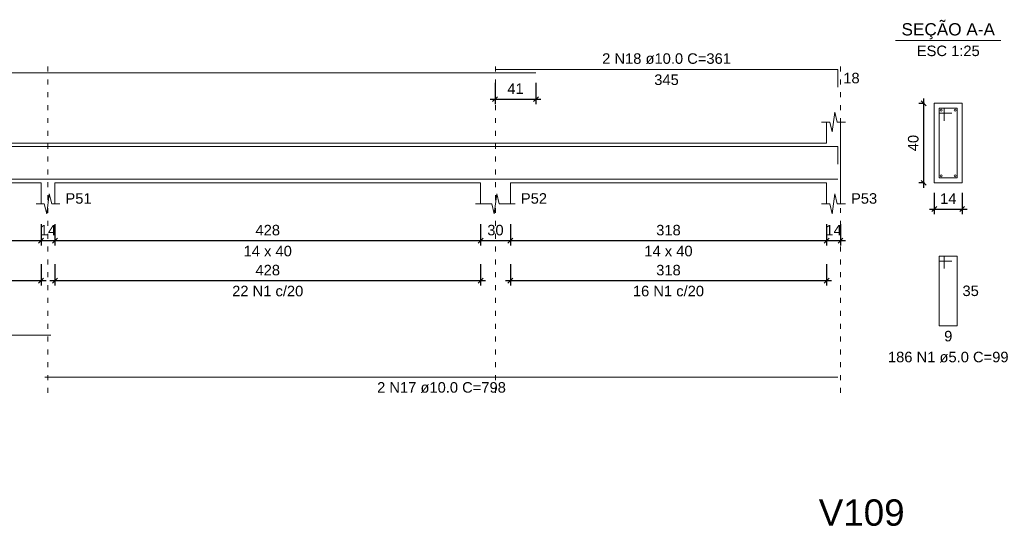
# Model space of a CAD drawing. Header units: millimetres. Extents: x 10906 to 25863, y 1966 to 4861.
# Tile 129 of 163: x 11621 to 11641, y 2986 to 2996. Entities that reach past the tile are written whole.
import ezdxf

# ---------------------------------------------------------------- set-up
doc = ezdxf.new("R2010")
doc.units = ezdxf.units.MM
doc.linetypes.add('DOT2', pattern=[3.175, 0, -3.175])
for name, color, linetype, lineweight in [('Descrição da armadura', 7, 'Continuous', 5), ('DT-Barras na forma', 40, 'Continuous', 5), ('DT-Barras no corte', 5, 'Continuous', 5), ('DT-Barras rebatidas', 40, 'Continuous', 5), ('DT-Cotas', 4, 'Continuous', 5), ('DT-Forma', 5, 'Continuous', 5), ('DT-Pontilhado', 7, 'DOT2', 5), ('DT-Textos', 7, 'Continuous', 5), ('DT-Título', 7, 'Continuous', 20), ('Textos armaduras', 7, 'Continuous', 5)]:
    doc.layers.add(name, color=color, linetype=linetype, lineweight=lineweight)
doc.styles.add('Arial', font='arial.ttf')
doc.styles.get("Standard").update_dxf_attribs({"font": 'arial.ttf'})
doc.dimstyles.new('UM_25.000000', dxfattribs={"dimtxt": 0.18, "dimasz": 0.1, "dimexe": 0.1, "dimexo": 0.2, "dimgap": 0, "dimtad": 1, "dimtih": 1, "dimtoh": 1, "dimdec": 1, "dimlfac": 25, "dimzin": 0, "dimdsep": 46, "dimtxsty": 'Standard', "dimcen": 0.09, "dimdle": 0.1, "dimclrd": 256, "dimclre": 256, "dimclrt": 7, "dimadec": 1, "dimazin": 2, "dimtfac": 1, "dimtdec": 1, "dimtofl": 0, "dimtmove": 0, "dimatfit": 3, "dimfxl": 1, "dimtolj": 1, "dimarcsym": 0})
doc.dimstyles.new('UM_50.000000', dxfattribs={"dimtxt": 0.18, "dimasz": 0.2, "dimexe": 0.2, "dimexo": 0.5, "dimgap": 0, "dimtad": 1, "dimtih": 1, "dimtoh": 1, "dimlfac": 50, "dimzin": 0, "dimdsep": 46, "dimtxsty": 'Standard', "dimcen": 0.09, "dimdle": 0.2, "dimclrd": 256, "dimclre": 256, "dimclrt": 7, "dimazin": 0, "dimtfac": 1, "dimtofl": 0, "dimtmove": 0, "dimatfit": 3, "dimfxl": 1, "dimtolj": 1, "dimtzin": 0, "dimarcsym": 0})

# ---------------------------------------------------------------- blocks, each defined once
blk = doc.blocks.new('_Oblique')
at = {"color": 0, "linetype": 'ByBlock', "lineweight": -2}
blk.add_line((-0.5, -0.5), (0.5, 0.5), dxfattribs=at)
blk = doc.blocks.new('*D470')
at = {"layer": 'Defpoints', "color": 0, "transparency": 16777216}
for p in [(11613.715, 2991.869), (11621.875, 2991.869), (11621.875, 2991.34)]:
    blk.add_point(p, dxfattribs=at)
at = {"layer": 'DT-Cotas', "lineweight": -2, "transparency": 16777216}
for p, q in [((11613.715, 2991.669), (11613.715, 2991.24)), ((11621.875, 2991.669), (11621.875, 2991.24)), ((11613.615, 2991.34), (11621.975, 2991.34))]:
    blk.add_line(p, q, dxfattribs=at)
at = {"layer": 'DT-Cotas', "lineweight": -2, "transparency": 16777216, "xscale": 0.1, "yscale": 0.1, "zscale": 0.1, "rotation": 180}
blk.add_blockref('_Oblique', (11613.715, 2991.34), dxfattribs=at)
at = {"layer": 'DT-Cotas', "lineweight": -2, "transparency": 16777216, "xscale": 0.1, "yscale": 0.1, "zscale": 0.1}
blk.add_blockref('_Oblique', (11621.875, 2991.34), dxfattribs=at)
at = {"layer": 'DT-Cotas', "color": 7, "transparency": 16777216, "insert": (11617.795, 2991.551), "char_height": 0.2118, "attachment_point": 5, "rotation": 0.0057, "style": 'Arial'}
blk.add_mtext('\\A1;408', dxfattribs=at)
blk = doc.blocks.new('*D471')
at = {"layer": 'Defpoints', "color": 0, "transparency": 16777216}
for p in [(11621.875, 2991.869), (11622.155, 2991.869), (11622.155, 2991.34)]:
    blk.add_point(p, dxfattribs=at)
at = {"layer": 'DT-Cotas', "lineweight": -2, "transparency": 16777216}
for p, q in [((11621.875, 2991.669), (11621.875, 2991.24)), ((11622.155, 2991.669), (11622.155, 2991.24)), ((11621.775, 2991.34), (11622.255, 2991.34))]:
    blk.add_line(p, q, dxfattribs=at)
at = {"layer": 'DT-Cotas', "lineweight": -2, "transparency": 16777216, "xscale": 0.1, "yscale": 0.1, "zscale": 0.1, "rotation": 180}
blk.add_blockref('_Oblique', (11621.875, 2991.34), dxfattribs=at)
at = {"layer": 'DT-Cotas', "lineweight": -2, "transparency": 16777216, "xscale": 0.1, "yscale": 0.1, "zscale": 0.1}
blk.add_blockref('_Oblique', (11622.155, 2991.34), dxfattribs=at)
at = {"layer": 'DT-Cotas', "color": 7, "transparency": 16777216, "insert": (11622.015, 2991.551), "char_height": 0.2118, "attachment_point": 5, "rotation": 0.0057, "style": 'Arial'}
blk.add_mtext('\\A1;14', dxfattribs=at)
blk = doc.blocks.new('*D472')
at = {"layer": 'Defpoints', "color": 0, "transparency": 16777216}
for p in [(11622.155, 2991.869), (11630.715, 2991.869), (11630.715, 2991.34)]:
    blk.add_point(p, dxfattribs=at)
at = {"layer": 'DT-Cotas', "lineweight": -2, "transparency": 16777216}
for p, q in [((11622.155, 2991.669), (11622.155, 2991.24)), ((11630.715, 2991.669), (11630.715, 2991.24)), ((11622.055, 2991.34), (11630.815, 2991.34))]:
    blk.add_line(p, q, dxfattribs=at)
at = {"layer": 'DT-Cotas', "lineweight": -2, "transparency": 16777216, "xscale": 0.1, "yscale": 0.1, "zscale": 0.1, "rotation": 180}
blk.add_blockref('_Oblique', (11622.155, 2991.34), dxfattribs=at)
at = {"layer": 'DT-Cotas', "lineweight": -2, "transparency": 16777216, "xscale": 0.1, "yscale": 0.1, "zscale": 0.1}
blk.add_blockref('_Oblique', (11630.715, 2991.34), dxfattribs=at)
at = {"layer": 'DT-Cotas', "color": 7, "transparency": 16777216, "insert": (11626.435, 2991.551), "char_height": 0.2118, "attachment_point": 5, "rotation": 0.0057, "style": 'Arial'}
blk.add_mtext('\\A1;428', dxfattribs=at)
blk = doc.blocks.new('*D473')
at = {"layer": 'Defpoints', "color": 0, "transparency": 16777216}
for p in [(11630.715, 2991.869), (11631.315, 2991.869), (11631.315, 2991.34)]:
    blk.add_point(p, dxfattribs=at)
at = {"layer": 'DT-Cotas', "lineweight": -2, "transparency": 16777216}
for p, q in [((11630.715, 2991.669), (11630.715, 2991.24)), ((11631.315, 2991.669), (11631.315, 2991.24)), ((11630.615, 2991.34), (11631.415, 2991.34))]:
    blk.add_line(p, q, dxfattribs=at)
at = {"layer": 'DT-Cotas', "lineweight": -2, "transparency": 16777216, "xscale": 0.1, "yscale": 0.1, "zscale": 0.1, "rotation": 180}
blk.add_blockref('_Oblique', (11630.715, 2991.34), dxfattribs=at)
at = {"layer": 'DT-Cotas', "lineweight": -2, "transparency": 16777216, "xscale": 0.1, "yscale": 0.1, "zscale": 0.1}
blk.add_blockref('_Oblique', (11631.315, 2991.34), dxfattribs=at)
at = {"layer": 'DT-Cotas', "color": 7, "transparency": 16777216, "insert": (11631.015, 2991.551), "char_height": 0.2118, "attachment_point": 5, "rotation": 0.0057, "style": 'Arial'}
blk.add_mtext('\\A1;30', dxfattribs=at)
blk = doc.blocks.new('*D474')
at = {"layer": 'Defpoints', "color": 0, "transparency": 16777216}
for p in [(11631.315, 2991.869), (11637.675, 2991.869), (11637.675, 2991.34)]:
    blk.add_point(p, dxfattribs=at)
at = {"layer": 'DT-Cotas', "lineweight": -2, "transparency": 16777216}
for p, q in [((11631.315, 2991.669), (11631.315, 2991.24)), ((11637.675, 2991.669), (11637.675, 2991.24)), ((11631.215, 2991.34), (11637.775, 2991.34))]:
    blk.add_line(p, q, dxfattribs=at)
at = {"layer": 'DT-Cotas', "lineweight": -2, "transparency": 16777216, "xscale": 0.1, "yscale": 0.1, "zscale": 0.1, "rotation": 180}
blk.add_blockref('_Oblique', (11631.315, 2991.34), dxfattribs=at)
at = {"layer": 'DT-Cotas', "lineweight": -2, "transparency": 16777216, "xscale": 0.1, "yscale": 0.1, "zscale": 0.1}
blk.add_blockref('_Oblique', (11637.675, 2991.34), dxfattribs=at)
at = {"layer": 'DT-Cotas', "color": 7, "transparency": 16777216, "insert": (11634.495, 2991.551), "char_height": 0.2118, "attachment_point": 5, "rotation": 0.0057, "style": 'Arial'}
blk.add_mtext('\\A1;318', dxfattribs=at)
blk = doc.blocks.new('*D475')
at = {"layer": 'Defpoints', "color": 0, "transparency": 16777216}
for p in [(11637.675, 2991.869), (11637.955, 2991.869), (11637.955, 2991.34)]:
    blk.add_point(p, dxfattribs=at)
at = {"layer": 'DT-Cotas', "lineweight": -2, "transparency": 16777216}
for p, q in [((11637.675, 2991.669), (11637.675, 2991.24)), ((11637.955, 2991.669), (11637.955, 2991.24)), ((11637.575, 2991.34), (11638.055, 2991.34))]:
    blk.add_line(p, q, dxfattribs=at)
at = {"layer": 'DT-Cotas', "lineweight": -2, "transparency": 16777216, "xscale": 0.1, "yscale": 0.1, "zscale": 0.1, "rotation": 180}
blk.add_blockref('_Oblique', (11637.675, 2991.34), dxfattribs=at)
at = {"layer": 'DT-Cotas', "lineweight": -2, "transparency": 16777216, "xscale": 0.1, "yscale": 0.1, "zscale": 0.1}
blk.add_blockref('_Oblique', (11637.955, 2991.34), dxfattribs=at)
at = {"layer": 'DT-Cotas', "color": 7, "transparency": 16777216, "insert": (11637.815, 2991.551), "char_height": 0.2118, "attachment_point": 5, "rotation": 0.0057, "style": 'Arial'}
blk.add_mtext('\\A1;14', dxfattribs=at)
blk = doc.blocks.new('*D482')
at = {"layer": 'Defpoints', "color": 0, "transparency": 16777216}
for p in [(11613.715, 2991.064), (11621.875, 2991.064), (11621.875, 2990.535)]:
    blk.add_point(p, dxfattribs=at)
at = {"layer": 'DT-Cotas', "lineweight": -2, "transparency": 16777216}
for p, q in [((11613.715, 2990.864), (11613.715, 2990.435)), ((11621.875, 2990.864), (11621.875, 2990.435)), ((11613.615, 2990.535), (11621.975, 2990.535))]:
    blk.add_line(p, q, dxfattribs=at)
at = {"layer": 'DT-Cotas', "lineweight": -2, "transparency": 16777216, "xscale": 0.1, "yscale": 0.1, "zscale": 0.1, "rotation": 180}
blk.add_blockref('_Oblique', (11613.715, 2990.535), dxfattribs=at)
at = {"layer": 'DT-Cotas', "lineweight": -2, "transparency": 16777216, "xscale": 0.1, "yscale": 0.1, "zscale": 0.1}
blk.add_blockref('_Oblique', (11621.875, 2990.535), dxfattribs=at)
at = {"layer": 'DT-Cotas', "color": 7, "transparency": 16777216, "insert": (11617.795, 2990.746), "char_height": 0.2118, "attachment_point": 5, "rotation": 0.0057, "style": 'Arial'}
blk.add_mtext('\\A1;408', dxfattribs=at)
blk = doc.blocks.new('*D483')
at = {"layer": 'Defpoints', "color": 0, "transparency": 16777216}
for p in [(11622.155, 2991.064), (11630.715, 2991.064), (11630.715, 2990.535)]:
    blk.add_point(p, dxfattribs=at)
at = {"layer": 'DT-Cotas', "lineweight": -2, "transparency": 16777216}
for p, q in [((11622.155, 2990.864), (11622.155, 2990.435)), ((11630.715, 2990.864), (11630.715, 2990.435)), ((11622.055, 2990.535), (11630.815, 2990.535))]:
    blk.add_line(p, q, dxfattribs=at)
at = {"layer": 'DT-Cotas', "lineweight": -2, "transparency": 16777216, "xscale": 0.1, "yscale": 0.1, "zscale": 0.1, "rotation": 180}
blk.add_blockref('_Oblique', (11622.155, 2990.535), dxfattribs=at)
at = {"layer": 'DT-Cotas', "lineweight": -2, "transparency": 16777216, "xscale": 0.1, "yscale": 0.1, "zscale": 0.1}
blk.add_blockref('_Oblique', (11630.715, 2990.535), dxfattribs=at)
at = {"layer": 'DT-Cotas', "color": 7, "transparency": 16777216, "insert": (11626.435, 2990.746), "char_height": 0.2118, "attachment_point": 5, "rotation": 0.0057, "style": 'Arial'}
blk.add_mtext('\\A1;428', dxfattribs=at)
blk = doc.blocks.new('*D484')
at = {"layer": 'Defpoints', "color": 0, "transparency": 16777216}
for p in [(11631.315, 2991.064), (11637.675, 2991.064), (11637.675, 2990.535)]:
    blk.add_point(p, dxfattribs=at)
at = {"layer": 'DT-Cotas', "lineweight": -2, "transparency": 16777216}
for p, q in [((11631.315, 2990.864), (11631.315, 2990.435)), ((11637.675, 2990.864), (11637.675, 2990.435)), ((11631.215, 2990.535), (11637.775, 2990.535))]:
    blk.add_line(p, q, dxfattribs=at)
at = {"layer": 'DT-Cotas', "lineweight": -2, "transparency": 16777216, "xscale": 0.1, "yscale": 0.1, "zscale": 0.1, "rotation": 180}
blk.add_blockref('_Oblique', (11631.315, 2990.535), dxfattribs=at)
at = {"layer": 'DT-Cotas', "lineweight": -2, "transparency": 16777216, "xscale": 0.1, "yscale": 0.1, "zscale": 0.1}
blk.add_blockref('_Oblique', (11637.675, 2990.535), dxfattribs=at)
at = {"layer": 'DT-Cotas', "color": 7, "transparency": 16777216, "insert": (11634.495, 2990.746), "char_height": 0.2118, "attachment_point": 5, "rotation": 0.0057, "style": 'Arial'}
blk.add_mtext('\\A1;318', dxfattribs=at)
blk = doc.blocks.new('*D487')
at = {"layer": 'Defpoints', "color": 0, "transparency": 16777216}
for p in [(11631.008, 2994.717), (11631.828, 2994.717), (11631.828, 2994.188)]:
    blk.add_point(p, dxfattribs=at)
at = {"layer": 'DT-Cotas', "lineweight": -2, "transparency": 16777216}
for p, q in [((11631.008, 2994.517), (11631.008, 2994.088)), ((11631.828, 2994.517), (11631.828, 2994.088)), ((11630.908, 2994.188), (11631.928, 2994.188))]:
    blk.add_line(p, q, dxfattribs=at)
at = {"layer": 'DT-Cotas', "lineweight": -2, "transparency": 16777216, "xscale": 0.1, "yscale": 0.1, "zscale": 0.1, "rotation": 180}
blk.add_blockref('_Oblique', (11631.008, 2994.188), dxfattribs=at)
at = {"layer": 'DT-Cotas', "lineweight": -2, "transparency": 16777216, "xscale": 0.1, "yscale": 0.1, "zscale": 0.1}
blk.add_blockref('_Oblique', (11631.828, 2994.188), dxfattribs=at)
at = {"layer": 'DT-Cotas', "color": 7, "transparency": 16777216, "insert": (11631.418, 2994.399), "char_height": 0.2118, "attachment_point": 5, "rotation": 0.0057, "style": 'Arial'}
blk.add_mtext('\\A1;41', dxfattribs=at)
blk = doc.blocks.new('*D488')
at = {"layer": 'Defpoints', "color": 0, "transparency": 16777216}
for p in [(11639.63, 2994.104), (11639.842, 2994.104), (11639.842, 2992.504)]:
    blk.add_point(p, dxfattribs=at)
at = {"layer": 'DT-Cotas', "lineweight": -2, "transparency": 16777216}
for p, q in [((11639.63, 2992.404), (11639.63, 2994.204)), ((11639.642, 2994.104), (11639.53, 2994.104)), ((11639.642, 2992.504), (11639.53, 2992.504))]:
    blk.add_line(p, q, dxfattribs=at)
at = {"layer": 'DT-Cotas', "lineweight": -2, "transparency": 16777216, "xscale": 0.1, "yscale": 0.1, "zscale": 0.1}
for p, rotation in [((11639.63, 2994.104), 90), ((11639.63, 2992.504), 270)]:
    blk.add_blockref('_Oblique', p, dxfattribs=dict(at, rotation=rotation))
at = {"layer": 'DT-Cotas', "color": 7, "transparency": 16777216, "insert": (11639.419, 2993.304), "char_height": 0.2118, "attachment_point": 5, "rotation": 90, "style": 'Arial'}
blk.add_mtext('\\A1;40', dxfattribs=at)
blk = doc.blocks.new('*D489')
at = {"layer": 'Defpoints', "color": 0, "transparency": 16777216}
for p in [(11639.842, 2992.504), (11640.402, 2992.504), (11640.402, 2991.975)]:
    blk.add_point(p, dxfattribs=at)
at = {"layer": 'DT-Cotas', "lineweight": -2, "transparency": 16777216}
for p, q in [((11639.842, 2992.304), (11639.842, 2991.875)), ((11640.402, 2992.304), (11640.402, 2991.875)), ((11639.742, 2991.975), (11640.502, 2991.975))]:
    blk.add_line(p, q, dxfattribs=at)
at = {"layer": 'DT-Cotas', "lineweight": -2, "transparency": 16777216, "xscale": 0.1, "yscale": 0.1, "zscale": 0.1, "rotation": 180}
blk.add_blockref('_Oblique', (11639.842, 2991.975), dxfattribs=at)
at = {"layer": 'DT-Cotas', "lineweight": -2, "transparency": 16777216, "xscale": 0.1, "yscale": 0.1, "zscale": 0.1}
blk.add_blockref('_Oblique', (11640.402, 2991.975), dxfattribs=at)
at = {"layer": 'DT-Cotas', "color": 7, "transparency": 16777216, "insert": (11640.122, 2992.187), "char_height": 0.2118, "attachment_point": 5, "rotation": 0.0057, "style": 'Arial'}
blk.add_mtext('\\A1;14', dxfattribs=at)

msp = doc.modelspace()

# ---------------------------------------------------------------- linework, layer by layer
at = {"layer": 'DT-Barras na forma'}
for p, q in [((11640.04215, 2994.00442), (11639.94215, 2994.00442)), ((11639.94215, 2994.00442), (11639.94215, 2992.60442)), ((11640.30215, 2994.00442), (11639.94215, 2994.00442)), ((11639.94215, 2994.00442), (11639.94215, 2993.90442)), ((11640.04215, 2993.75442), (11640.04215, 2994.00442)), ((11640.30215, 2992.60442), (11640.30215, 2994.00442)), ((11639.94215, 2993.90442), (11640.19215, 2993.90442)), ((11639.94215, 2992.60442), (11640.30215, 2992.60442))]:
    msp.add_line(p, q, dxfattribs=at)
for points in [[(11607.82781, 2993.23442), (11631.82781, 2993.23442)], [(11631.00781, 2993.23442), (11637.90457, 2993.23442), (11637.90457, 2992.87766)], [(11604.45457, 2992.57442), (11622.07457, 2992.57442)], [(11621.95457, 2992.57442), (11637.90457, 2992.57442)]]:
    msp.add_lwpolyline(points, dxfattribs=at)
at = {"layer": 'DT-Barras no corte'}
for centre in [(11639.98215, 2993.96442), (11640.26215, 2993.96442), (11639.98215, 2992.64442), (11640.26215, 2992.64442)]:
    msp.add_circle(centre, 0.02, dxfattribs=at)
at = {"layer": 'DT-Barras rebatidas'}
for p, q in [((11631.00781, 2994.78762), (11637.90457, 2994.78762)), ((11637.90457, 2994.78762), (11637.90457, 2994.43086)), ((11607.82781, 2994.71702), (11631.82781, 2994.71702)), ((11640.04215, 2991.02772), (11639.94215, 2991.02772)), ((11639.94215, 2991.02772), (11639.94215, 2989.62772)), ((11640.30215, 2991.02772), (11639.94215, 2991.02772)), ((11639.94215, 2991.02772), (11639.94215, 2990.92772)), ((11640.04215, 2990.77772), (11640.04215, 2991.02772)), ((11640.30215, 2989.62772), (11640.30215, 2991.02772)), ((11639.94215, 2990.92772), (11640.19215, 2990.92772)), ((11639.94215, 2989.62772), (11640.30215, 2989.62772)), ((11604.45457, 2989.43978), (11622.07457, 2989.43978)), ((11621.95457, 2988.59258), (11637.90457, 2988.59258))]:
    msp.add_line(p, q, dxfattribs=at)
at = {"layer": 'DT-Forma'}
for p, q in [((11640.40215, 2994.10442), (11639.84215, 2994.10442)), ((11639.84215, 2994.10442), (11639.84215, 2994.10442)), ((11639.84215, 2994.10442), (11639.84215, 2992.50442)), ((11640.40215, 2992.50442), (11640.40215, 2994.10442)), ((11640.40215, 2994.10442), (11640.40215, 2994.10442)), ((11637.78957, 2993.52802), (11637.83957, 2993.92802)), ((11637.83957, 2993.92802), (11637.88957, 2993.72802)), ((11637.57457, 2993.72802), (11637.73957, 2993.72802)), ((11637.67457, 2993.30442), (11637.67457, 2993.72802)), ((11637.73957, 2993.72802), (11637.78957, 2993.52802)), ((11637.88957, 2993.72802), (11638.05457, 2993.72802)), ((11637.95457, 2993.72802), (11637.95457, 2993.30442)), ((11613.71457, 2993.30442), (11621.87457, 2993.30442)), ((11621.87457, 2993.30442), (11622.15457, 2993.30442)), ((11622.15457, 2993.30442), (11630.71457, 2993.30442)), ((11630.71457, 2993.30442), (11631.31457, 2993.30442)), ((11631.31457, 2993.30442), (11637.67457, 2993.30442)), ((11613.71457, 2992.50442), (11621.87457, 2992.50442)), ((11621.87457, 2992.50442), (11621.87457, 2992.08082)), ((11622.15457, 2992.08082), (11622.15457, 2992.50442)), ((11622.15457, 2992.50442), (11630.71457, 2992.50442)), ((11630.71457, 2992.50442), (11630.71457, 2992.08082)), ((11631.31457, 2992.08082), (11631.31457, 2992.50442)), ((11631.31457, 2992.50442), (11637.67457, 2992.50442)), ((11637.67457, 2992.50442), (11637.67457, 2992.08082)), ((11637.95457, 2992.08082), (11637.95457, 2992.50442)), ((11639.84215, 2992.50442), (11640.40215, 2992.50442)), ((11639.84215, 2992.50442), (11639.84215, 2992.50442)), ((11640.40215, 2992.50442), (11640.40215, 2992.50442)), ((11621.98957, 2991.88082), (11622.03957, 2992.28082)), ((11622.03957, 2992.28082), (11622.08957, 2992.08082)), ((11630.98957, 2991.88082), (11631.03957, 2992.28082)), ((11631.03957, 2992.28082), (11631.08957, 2992.08082)), ((11637.78957, 2991.88082), (11637.83957, 2992.28082)), ((11637.83957, 2992.28082), (11637.88957, 2992.08082)), ((11621.77457, 2992.08082), (11621.93957, 2992.08082)), ((11621.93957, 2992.08082), (11621.98957, 2991.88082)), ((11622.08957, 2992.08082), (11622.25457, 2992.08082)), ((11630.61457, 2992.08082), (11630.93957, 2992.08082)), ((11630.93957, 2992.08082), (11630.98957, 2991.88082)), ((11631.08957, 2992.08082), (11631.41457, 2992.08082)), ((11637.57457, 2992.08082), (11637.73957, 2992.08082)), ((11637.73957, 2992.08082), (11637.78957, 2991.88082)), ((11637.88957, 2992.08082), (11638.05457, 2992.08082))]:
    msp.add_line(p, q, dxfattribs=at)
at = {"layer": 'DT-Forma', "linetype": 'Continuous'}
msp.add_line((11637.95457, 2993.30442), (11637.95457, 2992.50442), dxfattribs=at)
at = {"layer": 'DT-Pontilhado', "ltscale": 0.05}
for p, q in [((11622.01457, 2988.27488), (11622.01457, 2994.99942)), ((11631.01457, 2988.27488), (11631.01457, 2994.99942)), ((11637.95457, 2988.27488), (11637.95457, 2994.99942))]:
    msp.add_line(p, q, dxfattribs=at)
at = {"layer": 'DT-Textos'}
msp.add_line((11639.06315, 2995.36932), (11641.18115, 2995.36932), dxfattribs=at)

# ---------------------------------------------------------------- texts
at = {"layer": 'Descrição da armadura', "linetype": 'Continuous', "char_height": 0.2118, "attachment_point": 8, "line_spacing_factor": 0.798, "style": 'Arial'}
for s, insert, width in [('2 N18 ø10.0 C=361', (11634.45619, 2994.89352), 5.1946527), ('22 N1 c/20', (11626.43457, 2990.21698), 2.8693417), ('16 N1 c/20', (11634.49457, 2990.21698), 2.8693417), ('2 N17 ø10.0 C=798', (11629.92957, 2988.27488), 5.1946527)]:
    msp.add_mtext(s, dxfattribs=dict(at, insert=insert, width=width))
at = {"layer": 'Descrição da armadura', "color": 7, "linetype": 'Continuous', "insert": (11640.12215, 2988.88642), "char_height": 0.2118, "width": 4.8647001, "attachment_point": 8, "line_spacing_factor": 0.798, "style": 'Arial'}
msp.add_mtext('186 N1 ø5.0 C=99', dxfattribs=at)
at = {"layer": 'DT-Textos', "line_spacing_factor": 0.798, "style": 'Arial'}
for s, insert, char_height, width, attachment_point in [('SEÇÃO A-A', (11640.12172, 2995.39402), 0.2471, 3.0199561, 8), ('ESC 1:25', (11640.12215, 2995.05162), 0.2118, 2.3736156, 8), ('P51', (11622.36637, 2992.08082), 0.2118, 0.9867049, 7), ('P52', (11631.52637, 2992.08082), 0.2118, 0.9867049, 7), ('P53', (11638.16637, 2992.08082), 0.2118, 0.9867049, 7), ('14 x 40', (11626.43457, 2991.02182), 0.2118, 1.8190679, 8), ('14 x 40', (11634.49457, 2991.02182), 0.2118, 1.8190679, 8)]:
    msp.add_mtext(s, dxfattribs=dict(at, insert=insert, char_height=char_height, width=width, attachment_point=attachment_point))
at = {"layer": 'DT-Título', "insert": (11637.51715, 2985.59549), "char_height": 0.5295, "width": 3.8853537, "attachment_point": 7, "line_spacing_factor": 0.798, "style": 'Arial'}
msp.add_mtext('V109', dxfattribs=at)
at = {"layer": 'Textos armaduras', "linetype": 'Continuous', "char_height": 0.2118, "attachment_point": 7, "line_spacing_factor": 0.798, "style": 'Arial'}
for s, insert, width in [('345', (11634.20872, 2994.46992), 0.9898577), ('18', (11638.01047, 2994.50334), 0.6599051)]:
    msp.add_mtext(s, dxfattribs=dict(at, insert=insert, width=width))
at = {"layer": 'Textos armaduras', "color": 7, "linetype": 'Continuous', "char_height": 0.2118, "attachment_point": 7, "line_spacing_factor": 0.798, "style": 'Arial'}
for s, insert, width in [('35', (11640.40805, 2990.22182), 0.6599051), ('9', (11640.03966, 2989.31002), 0.3299526)]:
    msp.add_mtext(s, dxfattribs=dict(at, insert=insert, width=width))

# ---------------------------------------------------------------- dimensions: what is measured, and where the dimension line sits
at = {"layer": 'DT-Cotas'}
for base, p1, p2, dimstyle, override, picture, middle in [((11631.82781, 2994.18752), (11631.00781, 2994.71702), (11631.82781, 2994.71702), 'UM_50.000000', {"dimtxt": 0.2118, "dimasz": 0.1, "dimexe": 0.1, "dimexo": 0.2, "dimtad": 1, "dimtih": 0, "dimtoh": 0, "dimdec": 1, "dimlfac": 50, "dimzin": 8, "dimtxsty": 'Arial', "dimblk": 'Oblique', "dimblk1": 'Oblique', "dimblk2": 'Oblique', "dimsah": 1, "dimdle": 0.1, "dimse1": 0, "dimse2": 0, "dimclrt": 7, "dimadec": 1, "dimazin": 3, "dimtmove": 2, "dimldrblk": 'Oblique'}, '*D487', (11631.41781, 2994.39932)), ((11640.40215, 2991.97492), (11639.84215, 2992.50442), (11640.40215, 2992.50442), 'UM_25.000000', {"dimtxt": 0.2118, "dimasz": 0.1, "dimexe": 0.1, "dimexo": 0.2, "dimtad": 1, "dimtih": 0, "dimtoh": 0, "dimdec": 1, "dimlfac": 25, "dimzin": 8, "dimtxsty": 'Arial', "dimblk": 'Oblique', "dimblk1": 'Oblique', "dimblk2": 'Oblique', "dimsah": 1, "dimdle": 0.1, "dimse1": 0, "dimse2": 0, "dimclrt": 7, "dimadec": 1, "dimazin": 3, "dimtmove": 2, "dimldrblk": 'Oblique'}, '*D489', (11640.12215, 2992.18672)), ((11621.87457, 2991.33952), (11613.71457, 2991.86902), (11621.87457, 2991.86902), 'UM_50.000000', {"dimtxt": 0.2118, "dimasz": 0.1, "dimexe": 0.1, "dimexo": 0.2, "dimtad": 1, "dimtih": 0, "dimtoh": 0, "dimdec": 1, "dimlfac": 50, "dimzin": 8, "dimtxsty": 'Arial', "dimblk": 'Oblique', "dimblk1": 'Oblique', "dimblk2": 'Oblique', "dimsah": 1, "dimdle": 0.1, "dimse1": 0, "dimse2": 0, "dimclrt": 7, "dimadec": 1, "dimazin": 3, "dimtmove": 2, "dimldrblk": 'Oblique'}, '*D470', (11617.79457, 2991.55132)), ((11622.15457, 2991.33952), (11621.87457, 2991.86902), (11622.15457, 2991.86902), 'UM_50.000000', {"dimtxt": 0.2118, "dimasz": 0.1, "dimexe": 0.1, "dimexo": 0.2, "dimtad": 1, "dimtih": 0, "dimtoh": 0, "dimdec": 1, "dimlfac": 50, "dimzin": 8, "dimtxsty": 'Arial', "dimblk": 'Oblique', "dimblk1": 'Oblique', "dimblk2": 'Oblique', "dimsah": 1, "dimdle": 0.1, "dimse1": 0, "dimse2": 0, "dimclrt": 7, "dimadec": 1, "dimazin": 3, "dimtmove": 2, "dimldrblk": 'Oblique'}, '*D471', (11622.01457, 2991.55132)), ((11630.71457, 2991.33952), (11622.15457, 2991.86902), (11630.71457, 2991.86902), 'UM_50.000000', {"dimtxt": 0.2118, "dimasz": 0.1, "dimexe": 0.1, "dimexo": 0.2, "dimtad": 1, "dimtih": 0, "dimtoh": 0, "dimdec": 1, "dimlfac": 50, "dimzin": 8, "dimtxsty": 'Arial', "dimblk": 'Oblique', "dimblk1": 'Oblique', "dimblk2": 'Oblique', "dimsah": 1, "dimdle": 0.1, "dimse1": 0, "dimse2": 0, "dimclrt": 7, "dimadec": 1, "dimazin": 3, "dimtmove": 2, "dimldrblk": 'Oblique'}, '*D472', (11626.43457, 2991.55132)), ((11631.31457, 2991.33952), (11630.71457, 2991.86902), (11631.31457, 2991.86902), 'UM_50.000000', {"dimtxt": 0.2118, "dimasz": 0.1, "dimexe": 0.1, "dimexo": 0.2, "dimtad": 1, "dimtih": 0, "dimtoh": 0, "dimdec": 1, "dimlfac": 50, "dimzin": 8, "dimtxsty": 'Arial', "dimblk": 'Oblique', "dimblk1": 'Oblique', "dimblk2": 'Oblique', "dimsah": 1, "dimdle": 0.1, "dimse1": 0, "dimse2": 0, "dimclrt": 7, "dimadec": 1, "dimazin": 3, "dimtmove": 2, "dimldrblk": 'Oblique'}, '*D473', (11631.01457, 2991.55132)), ((11637.67457, 2991.33952), (11631.31457, 2991.86902), (11637.67457, 2991.86902), 'UM_50.000000', {"dimtxt": 0.2118, "dimasz": 0.1, "dimexe": 0.1, "dimexo": 0.2, "dimtad": 1, "dimtih": 0, "dimtoh": 0, "dimdec": 1, "dimlfac": 50, "dimzin": 8, "dimtxsty": 'Arial', "dimblk": 'Oblique', "dimblk1": 'Oblique', "dimblk2": 'Oblique', "dimsah": 1, "dimdle": 0.1, "dimse1": 0, "dimse2": 0, "dimclrt": 7, "dimadec": 1, "dimazin": 3, "dimtmove": 2, "dimldrblk": 'Oblique'}, '*D474', (11634.49457, 2991.55132)), ((11637.95457, 2991.33952), (11637.67457, 2991.86902), (11637.95457, 2991.86902), 'UM_50.000000', {"dimtxt": 0.2118, "dimasz": 0.1, "dimexe": 0.1, "dimexo": 0.2, "dimtad": 1, "dimtih": 0, "dimtoh": 0, "dimdec": 1, "dimlfac": 50, "dimzin": 8, "dimtxsty": 'Arial', "dimblk": 'Oblique', "dimblk1": 'Oblique', "dimblk2": 'Oblique', "dimsah": 1, "dimdle": 0.1, "dimse1": 0, "dimse2": 0, "dimclrt": 7, "dimadec": 1, "dimazin": 3, "dimtmove": 2, "dimldrblk": 'Oblique'}, '*D475', (11637.81457, 2991.55132)), ((11621.87457, 2990.53468), (11613.71457, 2991.06418), (11621.87457, 2991.06418), 'UM_50.000000', {"dimtxt": 0.2118, "dimasz": 0.1, "dimexe": 0.1, "dimexo": 0.2, "dimtad": 1, "dimtih": 0, "dimtoh": 0, "dimdec": 1, "dimlfac": 50, "dimzin": 8, "dimtxsty": 'Arial', "dimblk": 'Oblique', "dimblk1": 'Oblique', "dimblk2": 'Oblique', "dimsah": 1, "dimdle": 0.1, "dimse1": 0, "dimse2": 0, "dimclrt": 7, "dimadec": 1, "dimazin": 3, "dimtmove": 2, "dimldrblk": 'Oblique'}, '*D482', (11617.79457, 2990.74648)), ((11630.71457, 2990.53468), (11622.15457, 2991.06418), (11630.71457, 2991.06418), 'UM_50.000000', {"dimtxt": 0.2118, "dimasz": 0.1, "dimexe": 0.1, "dimexo": 0.2, "dimtad": 1, "dimtih": 0, "dimtoh": 0, "dimdec": 1, "dimlfac": 50, "dimzin": 8, "dimtxsty": 'Arial', "dimblk": 'Oblique', "dimblk1": 'Oblique', "dimblk2": 'Oblique', "dimsah": 1, "dimdle": 0.1, "dimse1": 0, "dimse2": 0, "dimclrt": 7, "dimadec": 1, "dimazin": 3, "dimtmove": 2, "dimldrblk": 'Oblique'}, '*D483', (11626.43457, 2990.74648)), ((11637.67457, 2990.53468), (11631.31457, 2991.06418), (11637.67457, 2991.06418), 'UM_50.000000', {"dimtxt": 0.2118, "dimasz": 0.1, "dimexe": 0.1, "dimexo": 0.2, "dimtad": 1, "dimtih": 0, "dimtoh": 0, "dimdec": 1, "dimlfac": 50, "dimzin": 8, "dimtxsty": 'Arial', "dimblk": 'Oblique', "dimblk1": 'Oblique', "dimblk2": 'Oblique', "dimsah": 1, "dimdle": 0.1, "dimse1": 0, "dimse2": 0, "dimclrt": 7, "dimadec": 1, "dimazin": 3, "dimtmove": 2, "dimldrblk": 'Oblique'}, '*D484', (11634.49457, 2990.74648))]:
    dim = msp.add_linear_dim(base=base, p1=p1, p2=p2, dimstyle=dimstyle, override=override, dxfattribs=at)
    dim.commit()
    dim.dimension.update_dxf_attribs({"geometry": picture, "text_midpoint": middle, "dimtype": 160, "text_rotation": 0.00573})
dim = msp.add_linear_dim(base=(11639.63035, 2994.10442), p1=(11639.84215, 2992.50442), p2=(11639.84215, 2994.10442), angle=90, dimstyle='UM_25.000000', override={"dimtxt": 0.2118, "dimasz": 0.1, "dimexe": 0.1, "dimexo": 0.2, "dimtad": 1, "dimtih": 0, "dimtoh": 0, "dimdec": 1, "dimlfac": 25, "dimzin": 8, "dimtxsty": 'Arial', "dimblk": 'Oblique', "dimblk1": 'Oblique', "dimblk2": 'Oblique', "dimsah": 1, "dimdle": 0.1, "dimse1": 0, "dimse2": 0, "dimclrt": 7, "dimadec": 1, "dimazin": 3, "dimtmove": 2, "dimldrblk": 'Oblique'}, dxfattribs=at)
dim.commit()
dim.dimension.update_dxf_attribs({"geometry": '*D488', "text_midpoint": (11639.41855, 2993.30442), "dimtype": 160, "text_rotation": 90})

doc.saveas('drawing.dxf')
